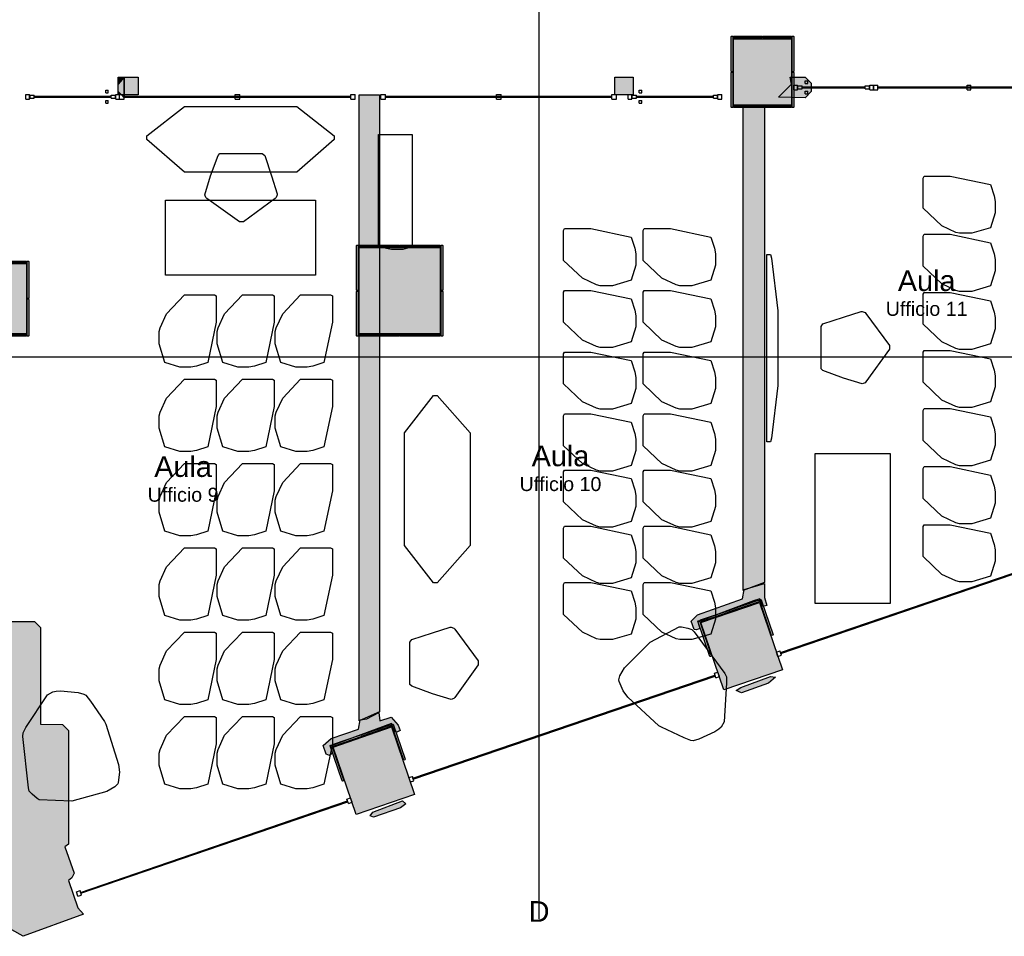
# Model space of a CAD drawing. Header units: millimetres. Extents: x -4985 to 43235, y -185 to 35000.
# Tile 9 of 14: x 15954 to 26467, y -185 to 9598. Entities that reach past the tile are written whole.
import ezdxf
from ezdxf.enums import TextEntityAlignment as Align

# ---------------------------------------------------------------- set-up
doc = ezdxf.new("R2010")
doc.units = ezdxf.units.MM
for name, color, linetype in [('A-ARREDI', 9, 'Continuous'), ('A-MURI-ESISTENTI', 7, 'Continuous'), ('A-MURI-NUOVI', 40, 'Continuous'), ('A-PARETI-VETRATE', 5, 'Continuous'), ('A-PILASTRI', 8, 'Continuous'), ('A-TESTI', 7, 'Continuous'), ('A-TRACCE-SEZIONI', 1, 'Continuous'), ('A-VETRINE', 4, 'Continuous')]:
    doc.layers.add(name, color=color, linetype=linetype)
doc.styles.add('VISIO', font='arial.ttf')

msp = doc.modelspace()

# ---------------------------------------------------------------- hatches: boundary and pattern name
at = {"layer": 'A-MURI-ESISTENTI'}
for points in [[(24340, 8765), (24055, 8770), (24195, 8910), (24180, 8985), (24340, 8985), (24405, 8920), (24405, 8830), (24340, 8765)], [(23180, 3085), (23155, 3090), (23125, 3180), (23190, 3245), (23670, 3415), (23690, 3515), (23905, 3580), (23905, 3430), (23930, 3345), (23890, 3335), (23857, 3415), (23790, 3395), (23196, 3173), (23215, 3100), (23180, 3085)], [(15990, -185), (15780, -65), (15705, 10), (15705, 2490), (15645, 2510), (15705, 2560), (15705, 2800), (15625, 2850), (15625, 3150), (15595, 3160), (15595, 3360), (15670, 3435), (15790, 3475), (15835, 3470), (15840, 3175), (16110, 3175), (16175, 3110), (16175, 2080), (16410, 2075), (16475, 2010), (16475, 800), (16435, 770), (16535, 490), (16509, 438), (16475, 410), (16575, 120), (16635, 50), (15990, -185)], [(23660, 2415), (23605, 2440), (23653, 2471), (23971, 2589), (24025, 2580), (23950, 2515), (23660, 2415)], [(19260, 1745), (19225, 1760), (19195, 1850), (19280, 1925), (19570, 2025), (19590, 2125), (19660, 2135), (19790, 2205), (19800, 2115), (19920, 2155), (19995, 2070), (20015, 2010), (19980, 1995), (19955, 2000), (19924, 2085), (19268, 1844), (19295, 1770), (19260, 1745)], [(19730, 1085), (19695, 1100), (19725, 1141), (20042, 1260), (20075, 1230), (20020, 1185), (19730, 1085)]]:
    msp.add_hatch(color=7, dxfattribs=at).paths.add_polyline_path(points)
at = {"layer": 'A-MURI-NUOVI'}
for points in [[(17040, 8795), (17005, 8830), (17005, 8910), (17070, 8985), (17070, 8795), (17040, 8795)], [(17070, 8985), (17005, 8910), (17005, 8985), (17070, 8985)], [(17070, 8795), (17070, 8985), (17217, 8985), (17217, 8795), (17070, 8795)], [(22505, 8920), (22505, 8830), (22505, 8795), (22470, 8795), (22350, 8795), (22310, 8795), (22310, 8985), (22505, 8985), (22505, 8920)], [(17005, 8830), (17040, 8795), (17005, 8795), (17005, 8830)], [(17070, 8765), (17040, 8795), (17070, 8795), (17070, 8765)], [(19795, 2210), (19580, 2115), (19580, 8795), (19795, 8795), (19795, 2210)], [(23680, 3505), (23680, 8665), (23905, 8660), (23905, 3590), (23680, 3505)]]:
    msp.add_hatch(color=40, dxfattribs=at).paths.add_polyline_path(points)
at = {"layer": 'A-PILASTRI'}
for points in [[(23567, 9421), (23567, 9043), (23553, 9043), (23549, 9047), (23549, 9417), (23553, 9421), (23567, 9421)], [(23882, 9403), (23575, 9403), (23575, 9417), (23579, 9421), (23878, 9421), (23882, 9417), (23882, 9403)], [(24195, 9395), (24195, 8685), (23575, 8685), (23575, 9395), (24195, 9395)], [(24195, 9403), (23888, 9403), (23888, 9417), (23892, 9421), (24191, 9421), (24195, 9417), (24195, 9403)], [(24203, 9043), (24203, 9421), (24217, 9421), (24221, 9417), (24221, 9047), (24217, 9043), (24203, 9043)], [(23567, 9037), (23567, 8659), (23553, 8659), (23549, 8663), (23549, 9033), (23553, 9037), (23567, 9037)], [(24203, 8659), (24203, 9037), (24217, 9037), (24221, 9033), (24221, 8663), (24217, 8659), (24203, 8659)], [(23575, 8677), (23882, 8677), (23882, 8663), (23878, 8659), (23579, 8659), (23575, 8663), (23575, 8677)], [(23888, 8677), (24195, 8677), (24195, 8663), (24191, 8659), (23892, 8659), (23888, 8663), (23888, 8677)], [(19567, 7191), (19567, 6708), (19553, 6708), (19549, 6712), (19549, 7187), (19553, 7191), (19567, 7191)], [(20007, 7173), (19575, 7173), (19575, 7187), (19579, 7191), (20003, 7191), (20007, 7187), (20007, 7173)], [(20445, 7165), (20445, 6245), (19575, 6245), (19575, 7165), (20445, 7165)], [(20445, 7173), (20013, 7173), (20013, 7187), (20017, 7191), (20441, 7191), (20445, 7187), (20445, 7173)], [(20453, 6708), (20453, 7191), (20467, 7191), (20471, 7187), (20471, 6712), (20467, 6708), (20453, 6708)], [(16025, 7003), (15595, 7003), (15595, 7017), (15599, 7021), (16021, 7021), (16025, 7017), (16025, 7003)], [(16025, 6995), (16025, 6245), (15595, 6245), (15595, 6995), (16025, 6995)], [(16033, 6623), (16033, 7021), (16047, 7021), (16051, 7017), (16051, 6627), (16047, 6623), (16033, 6623)], [(19567, 6702), (19567, 6219), (19553, 6219), (19549, 6223), (19549, 6698), (19553, 6702), (19567, 6702)], [(20453, 6219), (20453, 6702), (20467, 6702), (20471, 6698), (20471, 6223), (20467, 6219), (20453, 6219)], [(16033, 6219), (16033, 6617), (16047, 6617), (16051, 6613), (16051, 6223), (16047, 6219), (16033, 6219)], [(15595, 6237), (16025, 6237), (16025, 6223), (16021, 6219), (15599, 6219), (15595, 6223), (15595, 6237)], [(19575, 6237), (20007, 6237), (20007, 6223), (20003, 6219), (19579, 6219), (19575, 6223), (19575, 6237)], [(20013, 6237), (20445, 6237), (20445, 6223), (20441, 6219), (20017, 6219), (20013, 6223), (20013, 6237)], [(23474, 2446), (23228, 3165), (23853, 3378), (24098, 2659), (23474, 2446)], [(23850, 3386), (23541, 3280), (23536, 3293), (23539, 3298), (23841, 3401), (23846, 3399), (23850, 3386)], [(23982, 3024), (23852, 3405), (23865, 3410), (23870, 3407), (23998, 3033), (23996, 3028), (23982, 3024)], [(23535, 3278), (23226, 3172), (23221, 3186), (23224, 3191), (23526, 3294), (23531, 3291), (23535, 3278)], [(23212, 3187), (23342, 2805), (23329, 2801), (23324, 2803), (23196, 3177), (23199, 3182), (23212, 3187)], [(19546, 1116), (19300, 1835), (19924, 2049), (20170, 1330), (19546, 1116)], [(19921, 2056), (19612, 1950), (19607, 1964), (19610, 1969), (19912, 2072), (19917, 2070), (19921, 2056)], [(20054, 1695), (19923, 2076), (19936, 2080), (19941, 2078), (20069, 1704), (20067, 1699), (20054, 1695)], [(19606, 1948), (19297, 1842), (19292, 1856), (19295, 1861), (19597, 1964), (19602, 1962), (19606, 1948)], [(19284, 1857), (19414, 1476), (19401, 1471), (19396, 1474), (19268, 1847), (19270, 1852), (19284, 1857)]]:
    msp.add_hatch(color=8, dxfattribs=at).paths.add_polyline_path(points)

# ---------------------------------------------------------------- linework, layer by layer
at = {"layer": 'A-ARREDI'}
for points in [[(18912, 8670), (19312, 8360), (19312, 8320), (18912, 7970), (17712, 7970), (17312, 8320), (17312, 8360), (17712, 8670), (18912, 8670)], [(18912, 8670), (19312, 8360), (19312, 8320), (18912, 7970), (17712, 7970), (17312, 8320), (17312, 8360), (17712, 8670), (18912, 8670)], [(19784, 8374), (20144, 8374), (20144, 7174), (20044, 7144), (19924, 7144), (19784, 7174), (19784, 8374)], [(19784, 8374), (20144, 8374), (20144, 7174), (20044, 7144), (19924, 7144), (19784, 7174), (19784, 8374)], [(18542, 8170), (18572, 8150), (18642, 7930), (18702, 7740), (18702, 7730), (18692, 7700), (18682, 7690), (18342, 7440), (18302, 7440), (17952, 7690), (17942, 7700), (17932, 7730), (17992, 7930), (18072, 8150), (18092, 8170), (18542, 8170)], [(18542, 8170), (18572, 8150), (18642, 7930), (18702, 7740), (18702, 7730), (18692, 7700), (18682, 7690), (18342, 7440), (18302, 7440), (17952, 7690), (17942, 7700), (17932, 7730), (17992, 7930), (18072, 8150), (18092, 8170), (18542, 8170)], [(26370, 7538), (26320, 7378), (26120, 7318), (25990, 7318), (25950, 7328), (25800, 7398), (25600, 7588), (25600, 7908), (25610, 7928), (25890, 7928), (26320, 7838), (26360, 7718), (26370, 7658), (26370, 7538)], [(26370, 7538), (26320, 7378), (26120, 7318), (25990, 7318), (25950, 7328), (25800, 7398), (25600, 7588), (25600, 7908), (25610, 7928), (25890, 7928), (26320, 7838), (26360, 7718), (26370, 7658), (26370, 7538)], [(19112, 7670), (19112, 6870), (17512, 6870), (17512, 7670), (19112, 7670)], [(19112, 7670), (19112, 6870), (17512, 6870), (17512, 7670), (19112, 7670)], [(22532, 6978), (22482, 6818), (22282, 6758), (22152, 6758), (22112, 6768), (21962, 6838), (21762, 7028), (21762, 7348), (21772, 7368), (22052, 7368), (22482, 7278), (22522, 7158), (22532, 7098), (22532, 6978)], [(22532, 6978), (22482, 6818), (22282, 6758), (22152, 6758), (22112, 6768), (21962, 6838), (21762, 7028), (21762, 7348), (21772, 7368), (22052, 7368), (22482, 7278), (22522, 7158), (22532, 7098), (22532, 6978)], [(23382, 6978), (23332, 6818), (23132, 6758), (23002, 6758), (22962, 6768), (22812, 6838), (22612, 7028), (22612, 7348), (22622, 7368), (22902, 7368), (23332, 7278), (23372, 7158), (23382, 7098), (23382, 6978)], [(23382, 6978), (23332, 6818), (23132, 6758), (23002, 6758), (22962, 6768), (22812, 6838), (22612, 7028), (22612, 7348), (22622, 7368), (22902, 7368), (23332, 7278), (23372, 7158), (23382, 7098), (23382, 6978)], [(26370, 6918), (26320, 6758), (26120, 6698), (25990, 6698), (25950, 6708), (25800, 6778), (25600, 6968), (25600, 7288), (25610, 7308), (25890, 7308), (26320, 7218), (26360, 7098), (26370, 7038), (26370, 6918)], [(26370, 6918), (26320, 6758), (26120, 6698), (25990, 6698), (25950, 6708), (25800, 6778), (25600, 6968), (25600, 7288), (25610, 7308), (25890, 7308), (26320, 7218), (26360, 7098), (26370, 7038), (26370, 6918)], [(23930, 7092), (23970, 7092), (23980, 7052), (24050, 6492), (24050, 5692), (23980, 5132), (23970, 5092), (23930, 5092), (23930, 7092)], [(23930, 7092), (23970, 7092), (23980, 7052), (24050, 6492), (24050, 5692), (23980, 5132), (23970, 5092), (23930, 5092), (23930, 7092)], [(17662, 5890), (17502, 5940), (17442, 6140), (17442, 6270), (17452, 6310), (17522, 6460), (17712, 6660), (18032, 6660), (18052, 6650), (18052, 6370), (17962, 5940), (17842, 5900), (17782, 5890), (17662, 5890)], [(17662, 5890), (17502, 5940), (17442, 6140), (17442, 6270), (17452, 6310), (17522, 6460), (17712, 6660), (18032, 6660), (18052, 6650), (18052, 6370), (17962, 5940), (17842, 5900), (17782, 5890), (17662, 5890)], [(18282, 5890), (18122, 5940), (18062, 6140), (18062, 6270), (18072, 6310), (18142, 6460), (18332, 6660), (18652, 6660), (18672, 6650), (18672, 6370), (18582, 5940), (18462, 5900), (18402, 5890), (18282, 5890)], [(18282, 5890), (18122, 5940), (18062, 6140), (18062, 6270), (18072, 6310), (18142, 6460), (18332, 6660), (18652, 6660), (18672, 6650), (18672, 6370), (18582, 5940), (18462, 5900), (18402, 5890), (18282, 5890)], [(18902, 5890), (18742, 5940), (18682, 6140), (18682, 6270), (18692, 6310), (18762, 6460), (18952, 6660), (19272, 6660), (19292, 6650), (19292, 6370), (19202, 5940), (19082, 5900), (19022, 5890), (18902, 5890)], [(18902, 5890), (18742, 5940), (18682, 6140), (18682, 6270), (18692, 6310), (18762, 6460), (18952, 6660), (19272, 6660), (19292, 6650), (19292, 6370), (19202, 5940), (19082, 5900), (19022, 5890), (18902, 5890)], [(22532, 6319), (22482, 6159), (22282, 6099), (22152, 6099), (22112, 6109), (21962, 6179), (21762, 6369), (21762, 6689), (21772, 6709), (22052, 6709), (22482, 6619), (22522, 6499), (22532, 6439), (22532, 6319)], [(22532, 6319), (22482, 6159), (22282, 6099), (22152, 6099), (22112, 6109), (21962, 6179), (21762, 6369), (21762, 6689), (21772, 6709), (22052, 6709), (22482, 6619), (22522, 6499), (22532, 6439), (22532, 6319)], [(23382, 6319), (23332, 6159), (23132, 6099), (23002, 6099), (22962, 6109), (22812, 6179), (22612, 6369), (22612, 6689), (22622, 6709), (22902, 6709), (23332, 6619), (23372, 6499), (23382, 6439), (23382, 6319)], [(23382, 6319), (23332, 6159), (23132, 6099), (23002, 6099), (22962, 6109), (22812, 6179), (22612, 6369), (22612, 6689), (22622, 6709), (22902, 6709), (23332, 6619), (23372, 6499), (23382, 6439), (23382, 6319)], [(26370, 6298), (26320, 6138), (26120, 6078), (25990, 6078), (25950, 6088), (25800, 6158), (25600, 6348), (25600, 6668), (25610, 6688), (25890, 6688), (26320, 6598), (26360, 6478), (26370, 6418), (26370, 6298)], [(26370, 6298), (26320, 6138), (26120, 6078), (25990, 6078), (25950, 6088), (25800, 6158), (25600, 6348), (25600, 6668), (25610, 6688), (25890, 6688), (26320, 6598), (26360, 6478), (26370, 6418), (26370, 6298)], [(24510, 6322), (24530, 6352), (24750, 6422), (24940, 6482), (24950, 6482), (24980, 6472), (24990, 6462), (25240, 6122), (25240, 6082), (24990, 5732), (24980, 5722), (24950, 5712), (24750, 5772), (24530, 5852), (24510, 5872), (24510, 6322)], [(24510, 6322), (24530, 6352), (24750, 6422), (24940, 6482), (24950, 6482), (24980, 6472), (24990, 6462), (25240, 6122), (25240, 6082), (24990, 5732), (24980, 5722), (24950, 5712), (24750, 5772), (24530, 5852), (24510, 5872), (24510, 6322)], [(22532, 5660), (22482, 5500), (22282, 5440), (22152, 5440), (22112, 5450), (21962, 5520), (21762, 5710), (21762, 6030), (21772, 6050), (22052, 6050), (22482, 5960), (22522, 5840), (22532, 5780), (22532, 5660)], [(22532, 5660), (22482, 5500), (22282, 5440), (22152, 5440), (22112, 5450), (21962, 5520), (21762, 5710), (21762, 6030), (21772, 6050), (22052, 6050), (22482, 5960), (22522, 5840), (22532, 5780), (22532, 5660)], [(23382, 5660), (23332, 5500), (23132, 5440), (23002, 5440), (22962, 5450), (22812, 5520), (22612, 5710), (22612, 6030), (22622, 6050), (22902, 6050), (23332, 5960), (23372, 5840), (23382, 5780), (23382, 5660)], [(23382, 5660), (23332, 5500), (23132, 5440), (23002, 5440), (22962, 5450), (22812, 5520), (22612, 5710), (22612, 6030), (22622, 6050), (22902, 6050), (23332, 5960), (23372, 5840), (23382, 5780), (23382, 5660)], [(26370, 5678), (26320, 5518), (26120, 5458), (25990, 5458), (25950, 5468), (25800, 5538), (25600, 5728), (25600, 6048), (25610, 6068), (25890, 6068), (26320, 5978), (26360, 5858), (26370, 5798), (26370, 5678)], [(26370, 5678), (26320, 5518), (26120, 5458), (25990, 5458), (25950, 5468), (25800, 5538), (25600, 5728), (25600, 6048), (25610, 6068), (25890, 6068), (26320, 5978), (26360, 5858), (26370, 5798), (26370, 5678)], [(17662, 4990), (17502, 5040), (17442, 5240), (17442, 5370), (17452, 5410), (17522, 5560), (17712, 5760), (18032, 5760), (18052, 5750), (18052, 5470), (17962, 5040), (17842, 5000), (17782, 4990), (17662, 4990)], [(17662, 4990), (17502, 5040), (17442, 5240), (17442, 5370), (17452, 5410), (17522, 5560), (17712, 5760), (18032, 5760), (18052, 5750), (18052, 5470), (17962, 5040), (17842, 5000), (17782, 4990), (17662, 4990)], [(18282, 4990), (18122, 5040), (18062, 5240), (18062, 5370), (18072, 5410), (18142, 5560), (18332, 5760), (18652, 5760), (18672, 5750), (18672, 5470), (18582, 5040), (18462, 5000), (18402, 4990), (18282, 4990)], [(18282, 4990), (18122, 5040), (18062, 5240), (18062, 5370), (18072, 5410), (18142, 5560), (18332, 5760), (18652, 5760), (18672, 5750), (18672, 5470), (18582, 5040), (18462, 5000), (18402, 4990), (18282, 4990)], [(18902, 4990), (18742, 5040), (18682, 5240), (18682, 5370), (18692, 5410), (18762, 5560), (18952, 5760), (19272, 5760), (19292, 5750), (19292, 5470), (19202, 5040), (19082, 5000), (19022, 4990), (18902, 4990)], [(18902, 4990), (18742, 5040), (18682, 5240), (18682, 5370), (18692, 5410), (18762, 5560), (18952, 5760), (19272, 5760), (19292, 5750), (19292, 5470), (19202, 5040), (19082, 5000), (19022, 4990), (18902, 4990)], [(20063, 5187), (20373, 5587), (20413, 5587), (20763, 5187), (20763, 3987), (20413, 3587), (20373, 3587), (20063, 3987), (20063, 5187)], [(20063, 5187), (20373, 5587), (20413, 5587), (20763, 5187), (20763, 3987), (20413, 3587), (20373, 3587), (20063, 3987), (20063, 5187)], [(22532, 5001), (22482, 4841), (22282, 4781), (22152, 4781), (22112, 4791), (21962, 4861), (21762, 5051), (21762, 5371), (21772, 5391), (22052, 5391), (22482, 5301), (22522, 5181), (22532, 5121), (22532, 5001)], [(22532, 5001), (22482, 4841), (22282, 4781), (22152, 4781), (22112, 4791), (21962, 4861), (21762, 5051), (21762, 5371), (21772, 5391), (22052, 5391), (22482, 5301), (22522, 5181), (22532, 5121), (22532, 5001)], [(23382, 5001), (23332, 4841), (23132, 4781), (23002, 4781), (22962, 4791), (22812, 4861), (22612, 5051), (22612, 5371), (22622, 5391), (22902, 5391), (23332, 5301), (23372, 5181), (23382, 5121), (23382, 5001)], [(23382, 5001), (23332, 4841), (23132, 4781), (23002, 4781), (22962, 4791), (22812, 4861), (22612, 5051), (22612, 5371), (22622, 5391), (22902, 5391), (23332, 5301), (23372, 5181), (23382, 5121), (23382, 5001)], [(26370, 5058), (26320, 4898), (26120, 4838), (25990, 4838), (25950, 4848), (25800, 4918), (25600, 5108), (25600, 5428), (25610, 5448), (25890, 5448), (26320, 5358), (26360, 5238), (26370, 5178), (26370, 5058)], [(26370, 5058), (26320, 4898), (26120, 4838), (25990, 4838), (25950, 4848), (25800, 4918), (25600, 5108), (25600, 5428), (25610, 5448), (25890, 5448), (26320, 5358), (26360, 5238), (26370, 5178), (26370, 5058)], [(24447, 4967), (25247, 4967), (25247, 3367), (24447, 3367), (24447, 4967)], [(24447, 4967), (25247, 4967), (25247, 3367), (24447, 3367), (24447, 4967)], [(17662, 4090), (17502, 4140), (17442, 4340), (17442, 4470), (17452, 4510), (17522, 4660), (17712, 4860), (18032, 4860), (18052, 4850), (18052, 4570), (17962, 4140), (17842, 4100), (17782, 4090), (17662, 4090)], [(17662, 4090), (17502, 4140), (17442, 4340), (17442, 4470), (17452, 4510), (17522, 4660), (17712, 4860), (18032, 4860), (18052, 4850), (18052, 4570), (17962, 4140), (17842, 4100), (17782, 4090), (17662, 4090)], [(18282, 4090), (18122, 4140), (18062, 4340), (18062, 4470), (18072, 4510), (18142, 4660), (18332, 4860), (18652, 4860), (18672, 4850), (18672, 4570), (18582, 4140), (18462, 4100), (18402, 4090), (18282, 4090)], [(18282, 4090), (18122, 4140), (18062, 4340), (18062, 4470), (18072, 4510), (18142, 4660), (18332, 4860), (18652, 4860), (18672, 4850), (18672, 4570), (18582, 4140), (18462, 4100), (18402, 4090), (18282, 4090)], [(18902, 4090), (18742, 4140), (18682, 4340), (18682, 4470), (18692, 4510), (18762, 4660), (18952, 4860), (19272, 4860), (19292, 4850), (19292, 4570), (19202, 4140), (19082, 4100), (19022, 4090), (18902, 4090)], [(18902, 4090), (18742, 4140), (18682, 4340), (18682, 4470), (18692, 4510), (18762, 4660), (18952, 4860), (19272, 4860), (19292, 4850), (19292, 4570), (19202, 4140), (19082, 4100), (19022, 4090), (18902, 4090)], [(22532, 4401), (22482, 4241), (22282, 4181), (22152, 4181), (22112, 4191), (21962, 4261), (21762, 4451), (21762, 4771), (21772, 4791), (22052, 4791), (22482, 4701), (22522, 4581), (22532, 4521), (22532, 4401)], [(22532, 4401), (22482, 4241), (22282, 4181), (22152, 4181), (22112, 4191), (21962, 4261), (21762, 4451), (21762, 4771), (21772, 4791), (22052, 4791), (22482, 4701), (22522, 4581), (22532, 4521), (22532, 4401)], [(23382, 4401), (23332, 4241), (23132, 4181), (23002, 4181), (22962, 4191), (22812, 4261), (22612, 4451), (22612, 4771), (22622, 4791), (22902, 4791), (23332, 4701), (23372, 4581), (23382, 4521), (23382, 4401)], [(23382, 4401), (23332, 4241), (23132, 4181), (23002, 4181), (22962, 4191), (22812, 4261), (22612, 4451), (22612, 4771), (22622, 4791), (22902, 4791), (23332, 4701), (23372, 4581), (23382, 4521), (23382, 4401)], [(26370, 4438), (26320, 4278), (26120, 4218), (25990, 4218), (25950, 4228), (25800, 4298), (25600, 4488), (25600, 4808), (25610, 4828), (25890, 4828), (26320, 4738), (26360, 4618), (26370, 4558), (26370, 4438)], [(26370, 4438), (26320, 4278), (26120, 4218), (25990, 4218), (25950, 4228), (25800, 4298), (25600, 4488), (25600, 4808), (25610, 4828), (25890, 4828), (26320, 4738), (26360, 4618), (26370, 4558), (26370, 4438)], [(26370, 3818), (26320, 3658), (26120, 3598), (25990, 3598), (25950, 3608), (25800, 3678), (25600, 3868), (25600, 4188), (25610, 4208), (25890, 4208), (26320, 4118), (26360, 3998), (26370, 3938), (26370, 3818)], [(26370, 3818), (26320, 3658), (26120, 3598), (25990, 3598), (25950, 3608), (25800, 3678), (25600, 3868), (25600, 4188), (25610, 4208), (25890, 4208), (26320, 4118), (26360, 3998), (26370, 3938), (26370, 3818)], [(22532, 3801), (22482, 3641), (22282, 3581), (22152, 3581), (22112, 3591), (21962, 3661), (21762, 3851), (21762, 4171), (21772, 4191), (22052, 4191), (22482, 4101), (22522, 3981), (22532, 3921), (22532, 3801)], [(22532, 3801), (22482, 3641), (22282, 3581), (22152, 3581), (22112, 3591), (21962, 3661), (21762, 3851), (21762, 4171), (21772, 4191), (22052, 4191), (22482, 4101), (22522, 3981), (22532, 3921), (22532, 3801)], [(23382, 3801), (23332, 3641), (23132, 3581), (23002, 3581), (22962, 3591), (22812, 3661), (22612, 3851), (22612, 4171), (22622, 4191), (22902, 4191), (23332, 4101), (23372, 3981), (23382, 3921), (23382, 3801)], [(23382, 3801), (23332, 3641), (23132, 3581), (23002, 3581), (22962, 3591), (22812, 3661), (22612, 3851), (22612, 4171), (22622, 4191), (22902, 4191), (23332, 4101), (23372, 3981), (23382, 3921), (23382, 3801)], [(17662, 3190), (17502, 3240), (17442, 3440), (17442, 3570), (17452, 3610), (17522, 3760), (17712, 3960), (18032, 3960), (18052, 3950), (18052, 3670), (17962, 3240), (17842, 3200), (17782, 3190), (17662, 3190)], [(17662, 3190), (17502, 3240), (17442, 3440), (17442, 3570), (17452, 3610), (17522, 3760), (17712, 3960), (18032, 3960), (18052, 3950), (18052, 3670), (17962, 3240), (17842, 3200), (17782, 3190), (17662, 3190)], [(18282, 3190), (18122, 3240), (18062, 3440), (18062, 3570), (18072, 3610), (18142, 3760), (18332, 3960), (18652, 3960), (18672, 3950), (18672, 3670), (18582, 3240), (18462, 3200), (18402, 3190), (18282, 3190)], [(18282, 3190), (18122, 3240), (18062, 3440), (18062, 3570), (18072, 3610), (18142, 3760), (18332, 3960), (18652, 3960), (18672, 3950), (18672, 3670), (18582, 3240), (18462, 3200), (18402, 3190), (18282, 3190)], [(18902, 3190), (18742, 3240), (18682, 3440), (18682, 3570), (18692, 3610), (18762, 3760), (18952, 3960), (19272, 3960), (19292, 3950), (19292, 3670), (19202, 3240), (19082, 3200), (19022, 3190), (18902, 3190)], [(18902, 3190), (18742, 3240), (18682, 3440), (18682, 3570), (18692, 3610), (18762, 3760), (18952, 3960), (19272, 3960), (19292, 3950), (19292, 3670), (19202, 3240), (19082, 3200), (19022, 3190), (18902, 3190)], [(22532, 3201), (22482, 3041), (22282, 2981), (22152, 2981), (22112, 2991), (21962, 3061), (21762, 3251), (21762, 3571), (21772, 3591), (22052, 3591), (22482, 3501), (22522, 3381), (22532, 3321), (22532, 3201)], [(22532, 3201), (22482, 3041), (22282, 2981), (22152, 2981), (22112, 2991), (21962, 3061), (21762, 3251), (21762, 3571), (21772, 3591), (22052, 3591), (22482, 3501), (22522, 3381), (22532, 3321), (22532, 3201)], [(23382, 3201), (23332, 3041), (23132, 2981), (23002, 2981), (22962, 2991), (22812, 3061), (22612, 3251), (22612, 3571), (22622, 3591), (22902, 3591), (23332, 3501), (23372, 3381), (23382, 3321), (23382, 3201)], [(23382, 3201), (23332, 3041), (23132, 2981), (23002, 2981), (22962, 2991), (22812, 3061), (22612, 3251), (22612, 3571), (22622, 3591), (22902, 3591), (23332, 3501), (23372, 3381), (23382, 3321), (23382, 3201)], [(17662, 2290), (17502, 2340), (17442, 2540), (17442, 2670), (17452, 2710), (17522, 2860), (17712, 3060), (18032, 3060), (18052, 3050), (18052, 2770), (17962, 2340), (17842, 2300), (17782, 2290), (17662, 2290)], [(17662, 2290), (17502, 2340), (17442, 2540), (17442, 2670), (17452, 2710), (17522, 2860), (17712, 3060), (18032, 3060), (18052, 3050), (18052, 2770), (17962, 2340), (17842, 2300), (17782, 2290), (17662, 2290)], [(18282, 2290), (18122, 2340), (18062, 2540), (18062, 2670), (18072, 2710), (18142, 2860), (18332, 3060), (18652, 3060), (18672, 3050), (18672, 2770), (18582, 2340), (18462, 2300), (18402, 2290), (18282, 2290)], [(18282, 2290), (18122, 2340), (18062, 2540), (18062, 2670), (18072, 2710), (18142, 2860), (18332, 3060), (18652, 3060), (18672, 3050), (18672, 2770), (18582, 2340), (18462, 2300), (18402, 2290), (18282, 2290)], [(18902, 2290), (18742, 2340), (18682, 2540), (18682, 2670), (18692, 2710), (18762, 2860), (18952, 3060), (19272, 3060), (19292, 3050), (19292, 2770), (19202, 2340), (19082, 2300), (19022, 2290), (18902, 2290)], [(18902, 2290), (18742, 2340), (18682, 2540), (18682, 2670), (18692, 2710), (18762, 2860), (18952, 3060), (19272, 3060), (19292, 3050), (19292, 2770), (19202, 2340), (19082, 2300), (19022, 2290), (18902, 2290)], [(20120, 2954), (20140, 2984), (20360, 3054), (20550, 3114), (20560, 3114), (20590, 3104), (20600, 3094), (20850, 2754), (20850, 2714), (20600, 2364), (20590, 2354), (20560, 2344), (20360, 2404), (20140, 2484), (20120, 2504), (20120, 2954)], [(20120, 2954), (20140, 2984), (20360, 3054), (20550, 3114), (20560, 3114), (20590, 3104), (20600, 3094), (20850, 2754), (20850, 2714), (20600, 2364), (20590, 2354), (20560, 2344), (20360, 2404), (20140, 2484), (20120, 2504), (20120, 2954)], [(22779, 2062), (22448, 2368), (22398, 2435), (22354, 2536), (22350, 2551), (22363, 2595), (22412, 2681), (22685, 2955), (22996, 3119), (23020, 3117), (23088, 3103), (23132, 3091), (23155, 3065), (23483, 2621), (23501, 2586), (23502, 2522), (23477, 2104), (23444, 2047), (23418, 2024), (23377, 1997), (23204, 1919), (23144, 1902), (23120, 1904), (23048, 1933), (22808, 2046), (22779, 2062)], [(22779, 2062), (22448, 2368), (22398, 2435), (22354, 2536), (22350, 2551), (22363, 2595), (22412, 2681), (22685, 2955), (22996, 3119), (23020, 3117), (23088, 3103), (23132, 3091), (23155, 3065), (23483, 2621), (23501, 2586), (23502, 2522), (23477, 2104), (23444, 2047), (23418, 2024), (23377, 1997), (23204, 1919), (23144, 1902), (23120, 1904), (23048, 1933), (22808, 2046), (22779, 2062)], [(16875, 2080), (17010, 1649), (17020, 1566), (17006, 1457), (17002, 1442), (16970, 1410), (16884, 1361), (16511, 1259), (16160, 1273), (16140, 1286), (16087, 1332), (16056, 1365), (16049, 1399), (15986, 1947), (15989, 1987), (16020, 2043), (16251, 2392), (16308, 2425), (16342, 2432), (16391, 2435), (16579, 2417), (16639, 2401), (16660, 2387), (16708, 2326), (16859, 2108), (16875, 2080)], [(16875, 2080), (17010, 1649), (17020, 1566), (17006, 1457), (17002, 1442), (16970, 1410), (16884, 1361), (16511, 1259), (16160, 1273), (16140, 1286), (16087, 1332), (16056, 1365), (16049, 1399), (15986, 1947), (15989, 1987), (16020, 2043), (16251, 2392), (16308, 2425), (16342, 2432), (16391, 2435), (16579, 2417), (16639, 2401), (16660, 2387), (16708, 2326), (16859, 2108), (16875, 2080)], [(17662, 1390), (17502, 1440), (17442, 1640), (17442, 1770), (17452, 1810), (17522, 1960), (17712, 2160), (18032, 2160), (18052, 2150), (18052, 1870), (17962, 1440), (17842, 1400), (17782, 1390), (17662, 1390)], [(17662, 1390), (17502, 1440), (17442, 1640), (17442, 1770), (17452, 1810), (17522, 1960), (17712, 2160), (18032, 2160), (18052, 2150), (18052, 1870), (17962, 1440), (17842, 1400), (17782, 1390), (17662, 1390)], [(18282, 1390), (18122, 1440), (18062, 1640), (18062, 1770), (18072, 1810), (18142, 1960), (18332, 2160), (18652, 2160), (18672, 2150), (18672, 1870), (18582, 1440), (18462, 1400), (18402, 1390), (18282, 1390)], [(18282, 1390), (18122, 1440), (18062, 1640), (18062, 1770), (18072, 1810), (18142, 1960), (18332, 2160), (18652, 2160), (18672, 2150), (18672, 1870), (18582, 1440), (18462, 1400), (18402, 1390), (18282, 1390)], [(18902, 1390), (18742, 1440), (18682, 1640), (18682, 1770), (18692, 1810), (18762, 1960), (18952, 2160), (19272, 2160), (19292, 2150), (19292, 1870), (19202, 1440), (19082, 1400), (19022, 1390), (18902, 1390)], [(18902, 1390), (18742, 1440), (18682, 1640), (18682, 1770), (18692, 1810), (18762, 1960), (18952, 2160), (19272, 2160), (19292, 2150), (19292, 1870), (19202, 1440), (19082, 1400), (19022, 1390), (18902, 1390)]]:
    msp.add_lwpolyline(points, close=True, dxfattribs=at)
at = {"layer": 'A-MURI-ESISTENTI'}
for points in [[(24340, 8765), (24055, 8770), (24195, 8910), (24180, 8985), (24340, 8985), (24405, 8920), (24405, 8830), (24340, 8765)], [(23180, 3085), (23155, 3090), (23125, 3180), (23190, 3245), (23670, 3415), (23690, 3515), (23905, 3580), (23905, 3430), (23930, 3345), (23890, 3335), (23857, 3415), (23790, 3395), (23196, 3173), (23215, 3100), (23180, 3085)], [(23660, 2415), (23605, 2440), (23653, 2471), (23971, 2589), (24025, 2580), (23950, 2515), (23660, 2415)], [(19260, 1745), (19225, 1760), (19195, 1850), (19280, 1925), (19570, 2025), (19590, 2125), (19660, 2135), (19790, 2205), (19800, 2115), (19920, 2155), (19995, 2070), (20015, 2010), (19980, 1995), (19955, 2000), (19924, 2085), (19268, 1844), (19295, 1770), (19260, 1745)], [(19730, 1085), (19695, 1100), (19725, 1141), (20042, 1260), (20075, 1230), (20020, 1185), (19730, 1085)]]:
    msp.add_lwpolyline(points, close=True, dxfattribs=at)
msp.add_lwpolyline([(15840, 3175), (16110, 3175), (16175, 3110), (16175, 2080), (16410, 2075), (16475, 2010), (16475, 800), (16435, 770), (16535, 490), (16509, 438), (16475, 410), (16575, 120), (16635, 50), (15990, -185), (15990, -185), (15780, -65)], dxfattribs=at)
at = {"layer": 'A-MURI-NUOVI'}
for points in [[(17040, 8795), (17005, 8830), (17005, 8910), (17070, 8985), (17070, 8795), (17040, 8795)], [(17070, 8985), (17005, 8910), (17005, 8985), (17070, 8985)], [(17070, 8795), (17070, 8985), (17217, 8985), (17217, 8795), (17070, 8795)], [(22505, 8920), (22505, 8830), (22505, 8795), (22470, 8795), (22350, 8795), (22310, 8795), (22310, 8985), (22505, 8985), (22505, 8920)], [(17005, 8830), (17040, 8795), (17005, 8795), (17005, 8830)], [(17070, 8765), (17040, 8795), (17070, 8795), (17070, 8765)], [(19795, 2210), (19580, 2115), (19580, 8795), (19795, 8795), (19795, 2210)], [(23680, 3505), (23680, 8665), (23905, 8660), (23905, 3590), (23680, 3505)]]:
    msp.add_lwpolyline(points, close=True, dxfattribs=at)
at = {"layer": 'A-PARETI-VETRATE'}
for p, q in [((24340, 8944), (24368, 8944)), ((24340, 8916), (24340, 8944)), ((24368, 8916), (24368, 8944)), ((16872, 8844), (16900, 8844)), ((16872, 8816), (16872, 8844)), ((16900, 8816), (16900, 8844)), ((22570, 8844), (22598, 8844)), ((22570, 8816), (22570, 8844)), ((22598, 8816), (22598, 8844)), ((24220, 8900), (24260, 8900)), ((24220, 8850), (24220, 8900)), ((24220, 8850), (24260, 8850)), ((24260, 8850), (24260, 8900)), ((24264, 8891), (24309, 8891)), ((24264, 8859), (24264, 8891)), ((24264, 8859), (24309, 8859)), ((24309, 8859), (24309, 8891)), ((24309, 8880), (24981, 8880)), ((24309, 8870), (24309, 8880)), ((24309, 8870), (24981, 8870)), ((24340, 8916), (24368, 8916)), ((24340, 8834), (24368, 8834)), ((24340, 8806), (24340, 8834)), ((24368, 8806), (24368, 8834)), ((24981, 8891), (25026, 8891)), ((24981, 8859), (24981, 8891)), ((24981, 8870), (24981, 8880)), ((24981, 8859), (25026, 8859)), ((25026, 8859), (25026, 8891)), ((25030, 8900), (25070, 8900)), ((25030, 8850), (25030, 8900)), ((25030, 8850), (25070, 8850)), ((25070, 8850), (25070, 8900)), ((25075, 8900), (25115, 8900)), ((25075, 8850), (25075, 8900)), ((25075, 8850), (25115, 8850)), ((25115, 8850), (25115, 8900)), ((25115, 8880), (27065, 8880)), ((25115, 8870), (25115, 8880)), ((25115, 8870), (27065, 8870)), ((26070, 8900), (26110, 8900)), ((26070, 8850), (26070, 8900)), ((26070, 8850), (26110, 8850)), ((26110, 8850), (26110, 8900)), ((16020, 8800), (16060, 8800)), ((16020, 8750), (16020, 8800)), ((16020, 8750), (16060, 8750)), ((16060, 8750), (16060, 8800)), ((16064, 8791), (16109, 8791)), ((16064, 8759), (16064, 8791)), ((16064, 8759), (16109, 8759)), ((16109, 8759), (16109, 8791)), ((16109, 8780), (16931, 8780)), ((16109, 8770), (16109, 8780)), ((16109, 8770), (16931, 8770)), ((16872, 8816), (16900, 8816)), ((16872, 8734), (16900, 8734)), ((16872, 8706), (16872, 8734)), ((16900, 8706), (16900, 8734)), ((16931, 8791), (16976, 8791)), ((16931, 8759), (16931, 8791)), ((16931, 8770), (16931, 8780)), ((16931, 8759), (16976, 8759)), ((16976, 8759), (16976, 8791)), ((16980, 8800), (17020, 8800)), ((16980, 8750), (16980, 8800)), ((16980, 8750), (17020, 8750)), ((17020, 8800), (17070, 8800)), ((17020, 8750), (17020, 8800)), ((17020, 8750), (17020, 8800)), ((17020, 8750), (17070, 8750)), ((17070, 8750), (17070, 8800)), ((17070, 8780), (19488, 8780)), ((17070, 8770), (17070, 8780)), ((17070, 8770), (19488, 8770)), ((18254, 8800), (18303, 8800)), ((18254, 8750), (18254, 8800)), ((18254, 8750), (18303, 8750)), ((18303, 8750), (18303, 8800)), ((19488, 8800), (19537, 8800)), ((19488, 8750), (19488, 8800)), ((19488, 8770), (19488, 8780)), ((19488, 8750), (19537, 8750)), ((19537, 8750), (19537, 8800)), ((19810, 8800), (19860, 8800)), ((19810, 8750), (19810, 8800)), ((19810, 8750), (19860, 8750)), ((19860, 8750), (19860, 8800)), ((19860, 8780), (22278, 8780)), ((19860, 8770), (19860, 8780)), ((19860, 8770), (22278, 8770)), ((21044, 8800), (21093, 8800)), ((21044, 8750), (21044, 8800)), ((21044, 8750), (21093, 8750)), ((21093, 8750), (21093, 8800)), ((22278, 8800), (22327, 8800)), ((22278, 8750), (22278, 8800)), ((22278, 8770), (22278, 8780)), ((22278, 8750), (22327, 8750)), ((22327, 8750), (22327, 8800)), ((22450, 8800), (22490, 8800)), ((22450, 8750), (22450, 8800)), ((22450, 8750), (22490, 8750)), ((22490, 8750), (22490, 8800)), ((22494, 8791), (22539, 8791)), ((22494, 8759), (22494, 8791)), ((22494, 8759), (22539, 8759)), ((22539, 8759), (22539, 8791)), ((22539, 8780), (23361, 8780)), ((22539, 8770), (22539, 8780)), ((22539, 8770), (23361, 8770)), ((22570, 8816), (22598, 8816)), ((22570, 8734), (22598, 8734)), ((22570, 8706), (22570, 8734)), ((22598, 8706), (22598, 8734)), ((23361, 8791), (23406, 8791)), ((23361, 8759), (23361, 8791)), ((23361, 8770), (23361, 8780)), ((23361, 8759), (23406, 8759)), ((23406, 8759), (23406, 8791)), ((23410, 8800), (23450, 8800)), ((23410, 8750), (23410, 8800)), ((23410, 8750), (23450, 8750)), ((23450, 8750), (23450, 8800)), ((24340, 8806), (24368, 8806)), ((16872, 8706), (16900, 8706)), ((22570, 8706), (22598, 8706))]:
    msp.add_line(p, q, dxfattribs=at)
at = {"layer": 'A-PILASTRI'}
for points in [[(23567, 9421), (23567, 9043), (23553, 9043), (23549, 9047), (23549, 9417), (23553, 9421), (23567, 9421)], [(23882, 9403), (23575, 9403), (23575, 9417), (23579, 9421), (23878, 9421), (23882, 9417), (23882, 9403)], [(24195, 9395), (24195, 8685), (23575, 8685), (23575, 9395), (24195, 9395)], [(24195, 9403), (23888, 9403), (23888, 9417), (23892, 9421), (24191, 9421), (24195, 9417), (24195, 9403)], [(24203, 9043), (24203, 9421), (24217, 9421), (24221, 9417), (24221, 9047), (24217, 9043), (24203, 9043)], [(23567, 9037), (23567, 8659), (23553, 8659), (23549, 8663), (23549, 9033), (23553, 9037), (23567, 9037)], [(24203, 8659), (24203, 9037), (24217, 9037), (24221, 9033), (24221, 8663), (24217, 8659), (24203, 8659)], [(23575, 8677), (23882, 8677), (23882, 8663), (23878, 8659), (23579, 8659), (23575, 8663), (23575, 8677)], [(23888, 8677), (24195, 8677), (24195, 8663), (24191, 8659), (23892, 8659), (23888, 8663), (23888, 8677)], [(19567, 7191), (19567, 6708), (19553, 6708), (19549, 6712), (19549, 7187), (19553, 7191), (19567, 7191)], [(20007, 7173), (19575, 7173), (19575, 7187), (19579, 7191), (20003, 7191), (20007, 7187), (20007, 7173)], [(20445, 7165), (20445, 6245), (19575, 6245), (19575, 7165), (20445, 7165)], [(20445, 7173), (20013, 7173), (20013, 7187), (20017, 7191), (20441, 7191), (20445, 7187), (20445, 7173)], [(20453, 6708), (20453, 7191), (20467, 7191), (20471, 7187), (20471, 6712), (20467, 6708), (20453, 6708)], [(16025, 7003), (15595, 7003), (15595, 7017), (15599, 7021), (16021, 7021), (16025, 7017), (16025, 7003)], [(16025, 6995), (16025, 6245), (15595, 6245), (15595, 6995), (16025, 6995)], [(16033, 6623), (16033, 7021), (16047, 7021), (16051, 7017), (16051, 6627), (16047, 6623), (16033, 6623)], [(19567, 6702), (19567, 6219), (19553, 6219), (19549, 6223), (19549, 6698), (19553, 6702), (19567, 6702)], [(20453, 6219), (20453, 6702), (20467, 6702), (20471, 6698), (20471, 6223), (20467, 6219), (20453, 6219)], [(16033, 6219), (16033, 6617), (16047, 6617), (16051, 6613), (16051, 6223), (16047, 6219), (16033, 6219)], [(15595, 6237), (16025, 6237), (16025, 6223), (16021, 6219), (15599, 6219), (15595, 6223), (15595, 6237)], [(19575, 6237), (20007, 6237), (20007, 6223), (20003, 6219), (19579, 6219), (19575, 6223), (19575, 6237)], [(20013, 6237), (20445, 6237), (20445, 6223), (20441, 6219), (20017, 6219), (20013, 6223), (20013, 6237)], [(23474, 2446), (23228, 3165), (23853, 3378), (24098, 2659), (23474, 2446)], [(23850, 3386), (23541, 3280), (23536, 3293), (23539, 3298), (23841, 3401), (23846, 3399), (23850, 3386)], [(23982, 3024), (23852, 3405), (23865, 3410), (23870, 3407), (23998, 3033), (23996, 3028), (23982, 3024)], [(23535, 3278), (23226, 3172), (23221, 3186), (23224, 3191), (23526, 3294), (23531, 3291), (23535, 3278)], [(23212, 3187), (23342, 2805), (23329, 2801), (23324, 2803), (23196, 3177), (23199, 3182), (23212, 3187)], [(19546, 1116), (19300, 1835), (19924, 2049), (20170, 1330), (19546, 1116)], [(19921, 2056), (19612, 1950), (19607, 1964), (19610, 1969), (19912, 2072), (19917, 2070), (19921, 2056)], [(20054, 1695), (19923, 2076), (19936, 2080), (19941, 2078), (20069, 1704), (20067, 1699), (20054, 1695)], [(19606, 1948), (19297, 1842), (19292, 1856), (19295, 1861), (19597, 1964), (19602, 1962), (19606, 1948)], [(19284, 1857), (19414, 1476), (19401, 1471), (19396, 1474), (19268, 1847), (19270, 1852), (19284, 1857)]]:
    msp.add_lwpolyline(points, close=True, dxfattribs=at)
at = {"layer": 'A-TRACCE-SEZIONI'}
for p, q in [((21500, 0), (21500, 17500)), ((3000, 6000), (37000, 6000))]:
    msp.add_line(p, q, dxfattribs=at)
at = {"layer": 'A-VETRINE'}
for p, q in [((24078, 2843), (27277, 3935)), ((24081, 2834), (27281, 3926)), ((24033, 2849), (24071, 2862)), ((24050, 2802), (24033, 2849)), ((24087, 2815), (24071, 2862)), ((24081, 2834), (24078, 2843)), ((24050, 2802), (24087, 2815)), ((23371, 2622), (23409, 2634)), ((23425, 2587), (23409, 2634)), ((20153, 1503), (23378, 2603)), ((20156, 1493), (23381, 2593)), ((23388, 2574), (23371, 2622)), ((23381, 2593), (23378, 2603)), ((23388, 2574), (23425, 2587)), ((20109, 1509), (20147, 1522)), ((20125, 1462), (20109, 1509)), ((20125, 1462), (20163, 1474)), ((20163, 1474), (20147, 1522)), ((20156, 1493), (20153, 1503)), ((19448, 1279), (19486, 1292)), ((19464, 1232), (19448, 1279)), ((19502, 1245), (19486, 1292)), ((16604, 284), (19454, 1260)), ((16608, 274), (19458, 1251)), ((19458, 1251), (19454, 1260)), ((19464, 1232), (19502, 1245)), ((16560, 290), (16598, 303)), ((16576, 242), (16560, 290)), ((16576, 242), (16614, 255)), ((16614, 255), (16598, 303)), ((16608, 274), (16604, 284))]:
    msp.add_line(p, q, dxfattribs=at)

# ---------------------------------------------------------------- texts
at = {"layer": 'A-TESTI', "style": 'VISIO'}
for s, height, p in [('Aula', 220, (25638, 6812)), ('Ufficio 11', 150, (25638, 6512)), ('Aula', 220, (21728, 4942)), ('Aula', 220, (17698, 4828)), ('Ufficio 10', 150, (21728, 4642)), ('Ufficio 9', 150, (17698, 4528)), ('D', 220, (21500, 80))]:
    msp.add_text(s, height=height, dxfattribs=at).set_placement(p, align=Align.MIDDLE_CENTER)

doc.saveas('drawing.dxf')
